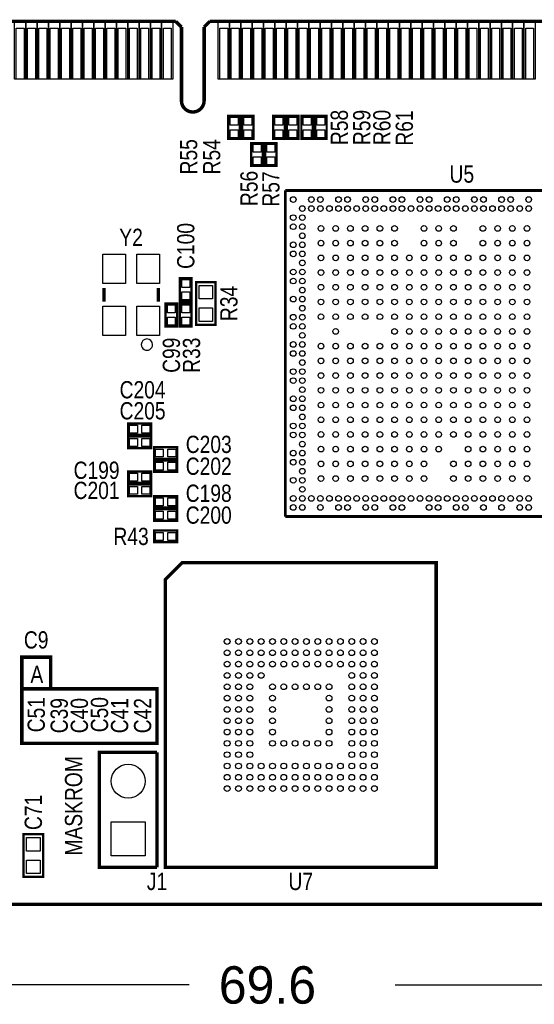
# Model space of a CAD drawing. Extents: x -5.8 to 69.7, y -6.1 to 39.1.
# Tile 2 of 5: x 23.7 to 46.4, y -4.4 to 39.1. Entities that reach past the tile are written whole.
import ezdxf
from ezdxf.enums import TextEntityAlignment as Align

# ---------------------------------------------------------------- set-up
doc = ezdxf.new("R2010")
doc.units = 0
for name, color, linetype in [('BG_DIMENSION', 21, 'CONTINUOUS'), ('BG_OUTLINE', 12, 'CONTINUOUS'), ('BG_SILKSCREEN_TOP', 30, 'CONTINUOUS'), ('PG_SILKSCREEN_TOP', 253, 'CONTINUOUS'), ('PIN_TOP', 92, 'CONTINUOUS'), ('RD_SILKSCREEN_TOP', 254, 'CONTINUOUS')]:
    doc.layers.add(name, color=color, linetype=linetype)

msp = doc.modelspace()

# ---------------------------------------------------------------- linework, layer by layer
at = {"layer": 'BG_DIMENSION'}
for points in [[(31.13405, -3.556), (0, -3.556)], [(40.23995, -3.556), (69.599988, -3.556)]]:
    msp.add_lwpolyline(points, dxfattribs=at)
at = {"layer": 'BG_OUTLINE', "const_width": 0.1524}
for points in [[(1.014197, 38.999922), (30.550002, 38.999922)], [(30.550002, 38.999922), (30.799989, 38.749935)], [(30.799989, 38.749935), (30.799989, 35.499929)], [(31.800013, 38.749935), (32.049999, 38.999922)], [(31.800013, 35.499929), (31.800013, 38.749935)], [(32.049999, 38.999922), (68.585791, 38.999922)]]:
    msp.add_lwpolyline(points, dxfattribs=at)
at = {"layer": 'BG_OUTLINE'}
msp.add_lwpolyline([(1.999996, 0), (67.599992, 0, 0.414214), (69.599988, 1.999996), (69.599988, 16.01216), (69.599988, 16.999941), (68.49999, 16.999941, -0.414205), (67.850004, 17.649927), (67.850004, 20.349921, -0.414213), (68.49999, 20.999933), (69.599988, 20.999933), (69.599988, 37.985725, 0.201524), (69.299963, 38.699897, 0.201524), (68.585791, 38.999922), (32.049999, 38.999922), (31.800013, 38.749935), (31.800013, 35.499929, -1), (30.799989, 35.499929), (30.799989, 38.749935), (30.550002, 38.999922), (1.014197, 38.999922, 0.198907)], format="xyb", dxfattribs=at)
at = {"layer": 'BG_OUTLINE', "const_width": 0.1524}
for points in [[(30.799989, 35.499929, 1), (31.800013, 35.499929)], [(69.599988, 16.01216), (69.599988, 1.999996, -0.414214), (67.599992, 0), (1.999996, 0, -0.414214), (0, 1.999996), (0, 16.999941)]]:
    msp.add_lwpolyline(points, format="xyb", dxfattribs=at)
at = {"layer": 'BG_SILKSCREEN_TOP', "const_width": 0.1524}
for points in [[(23.749, 9.525), (23.749, 10.922), (25.019, 10.922), (25.019, 9.525)], [(23.876, 9.525), (29.718, 9.525), (29.718, 7.112), (23.749, 7.112), (23.749, 9.525), (23.876, 9.525)]]:
    msp.add_lwpolyline(points, dxfattribs=at)
at = {"layer": 'PG_SILKSCREEN_TOP'}
for points in [[(23.924997, 38.999922), (23.924997, 36.449914), (23.424998, 36.449914), (23.424998, 38.999922)], [(24.424996, 38.999922), (24.424996, 36.449914), (23.924997, 36.449914), (23.924997, 38.999922)], [(24.924995, 38.999922), (24.924995, 36.449914), (24.424996, 36.449914), (24.424996, 38.999922)], [(25.424994, 38.999922), (25.424994, 36.449914), (24.924995, 36.449914), (24.924995, 38.999922)], [(25.924993, 38.999922), (25.924993, 36.449914), (25.424994, 36.449914), (25.424994, 38.999922)], [(26.424992, 38.999922), (26.424992, 36.449914), (25.924993, 36.449914), (25.924993, 38.999922)], [(26.924991, 38.999922), (26.924991, 36.449914), (26.424992, 36.449914), (26.424992, 38.999922)], [(27.42499, 38.999922), (27.42499, 36.449914), (26.924991, 36.449914), (26.924991, 38.999922)], [(27.924989, 38.999922), (27.924989, 36.449914), (27.42499, 36.449914), (27.42499, 38.999922)], [(28.424988, 38.999922), (28.424988, 36.449914), (27.924989, 36.449914), (27.924989, 38.999922)], [(28.924987, 38.999922), (28.924987, 36.449914), (28.424988, 36.449914), (28.424988, 38.999922)], [(29.424986, 38.999922), (29.424986, 36.449914), (28.924987, 36.449914), (28.924987, 38.999922)], [(29.924985, 38.999922), (29.924985, 36.449914), (29.424986, 36.449914), (29.424986, 38.999922)], [(30.424984, 38.999922), (30.424984, 36.449914), (29.924985, 36.449914), (29.924985, 38.999922)], [(32.925004, 38.999922), (32.925004, 36.449914), (32.425005, 36.449914), (32.425005, 38.999922)], [(33.425003, 38.999922), (33.425003, 36.449914), (32.925004, 36.449914), (32.925004, 38.999922)], [(33.925002, 38.999922), (33.925002, 36.449914), (33.425003, 36.449914), (33.425003, 38.999922)], [(34.425001, 38.999922), (34.425001, 36.449914), (33.925002, 36.449914), (33.925002, 38.999922)], [(34.925, 38.999922), (34.925, 36.449914), (34.425001, 36.449914), (34.425001, 38.999922)], [(35.424999, 38.999922), (35.424999, 36.449914), (34.925, 36.449914), (34.925, 38.999922)], [(35.924998, 38.999922), (35.924998, 36.449914), (35.424999, 36.449914), (35.424999, 38.999922)], [(36.424997, 38.999922), (36.424997, 36.449914), (35.924998, 36.449914), (35.924998, 38.999922)], [(36.924996, 38.999922), (36.924996, 36.449914), (36.424997, 36.449914), (36.424997, 38.999922)], [(37.424995, 38.999922), (37.424995, 36.449914), (36.924996, 36.449914), (36.924996, 38.999922)], [(37.924994, 38.999922), (37.924994, 36.449914), (37.424995, 36.449914), (37.424995, 38.999922)], [(38.424993, 38.999922), (38.424993, 36.449914), (37.924994, 36.449914), (37.924994, 38.999922)], [(38.924992, 38.999922), (38.924992, 36.449914), (38.424993, 36.449914), (38.424993, 38.999922)], [(39.424991, 38.999922), (39.424991, 36.449914), (38.924992, 36.449914), (38.924992, 38.999922)], [(39.92499, 38.999922), (39.92499, 36.449914), (39.424991, 36.449914), (39.424991, 38.999922)], [(40.424989, 38.999922), (40.424989, 36.449914), (39.92499, 36.449914), (39.92499, 38.999922)], [(40.924988, 38.999922), (40.924988, 36.449914), (40.424989, 36.449914), (40.424989, 38.999922)], [(41.424987, 38.999922), (41.424987, 36.449914), (40.924988, 36.449914), (40.924988, 38.999922)], [(41.924986, 38.999922), (41.924986, 36.449914), (41.424987, 36.449914), (41.424987, 38.999922)], [(42.424985, 38.999922), (42.424985, 36.449914), (41.924986, 36.449914), (41.924986, 38.999922)], [(42.924984, 38.999922), (42.924984, 36.449914), (42.424985, 36.449914), (42.424985, 38.999922)], [(43.424983, 38.999922), (43.424983, 36.449914), (42.924984, 36.449914), (42.924984, 38.999922)], [(43.925007, 38.999922), (43.925007, 36.449914), (43.424983, 36.449914), (43.424983, 38.999922)], [(44.425006, 38.999922), (44.425006, 36.449914), (43.925007, 36.449914), (43.925007, 38.999922)], [(44.925005, 38.999922), (44.925005, 36.449914), (44.425006, 36.449914), (44.425006, 38.999922)], [(45.425004, 38.999922), (45.425004, 36.449914), (44.925005, 36.449914), (44.925005, 38.999922)], [(45.925003, 38.999922), (45.925003, 36.449914), (45.425004, 36.449914), (45.425004, 38.999922)], [(46.425002, 38.999922), (46.425002, 36.449914), (45.925003, 36.449914), (45.925003, 38.999922)]]:
    msp.add_lwpolyline(points, close=True, dxfattribs=at)
for points, const_width in [([(33.3756, 33.8074), (33.3756, 34.8234), (32.8676, 34.8234), (32.8676, 33.8074), (33.3756, 33.8074)], 0.1016), ([(33.9852, 33.8074), (33.9852, 34.8234), (33.4772, 34.8234), (33.4772, 33.8074), (33.9852, 33.8074)], 0.1016), ([(35.3568, 33.8074), (35.3568, 34.8234), (34.8488, 34.8234), (34.8488, 33.8074), (35.3568, 33.8074)], 0.1016), ([(35.9664, 33.8074), (35.9664, 34.8234), (35.4584, 34.8234), (35.4584, 33.8074), (35.9664, 33.8074)], 0.1016), ([(36.6014, 33.8074), (36.6014, 34.8234), (36.0934, 34.8234), (36.0934, 33.8074), (36.6014, 33.8074)], 0.1016), ([(37.211, 33.8074), (37.211, 34.8234), (36.703, 34.8234), (36.703, 33.8074), (37.211, 33.8074)], 0.1016), ([(34.3916, 32.6136), (34.3916, 33.6296), (33.8836, 33.6296), (33.8836, 32.6136), (34.3916, 32.6136)], 0.1016), ([(35.0012, 32.6136), (35.0012, 33.6296), (34.4932, 33.6296), (34.4932, 32.6136), (35.0012, 32.6136)], 0.1016), ([(35.3854, 17.132452), (35.3854, 31.534252)], 0.127), ([(35.3854, 31.534252), (50.884379, 31.534252)], 0.127), ([(31.242, 26.6446), (31.242, 27.6606), (30.734, 27.6606), (30.734, 26.6446), (31.242, 26.6446)], 0.1016), ([(31.4452, 25.6032), (31.4452, 27.4828), (32.3088, 27.4828), (32.3088, 25.6032), (31.4452, 25.6032)], 0.1016), ([(27.375002, 26.624001), (27.375002, 27.223999)], 0.150012), ([(29.774998, 26.624001), (29.774998, 27.223999)], 0.150012), ([(30.099, 26.543), (30.099, 25.527), (30.607, 25.527), (30.607, 26.543), (30.099, 26.543)], 0.1016), ([(30.734, 26.543), (30.734, 25.527), (31.242, 25.527), (31.242, 26.543), (30.734, 26.543)], 0.1016), ([(29.464, 21.24456), (28.448, 21.24456), (28.448, 20.73656), (29.464, 20.73656), (29.464, 21.24456)], 0.1016), ([(29.464, 20.660385), (28.448, 20.660385), (28.448, 20.152385), (29.464, 20.152385), (29.464, 20.660385)], 0.1016), ([(30.607, 20.193025), (29.591, 20.193025), (29.591, 19.685025), (30.607, 19.685025), (30.607, 20.193025)], 0.1016), ([(30.607, 19.608825), (29.591, 19.608825), (29.591, 19.100825), (30.607, 19.100825), (30.607, 19.608825)], 0.1016), ([(29.464, 19.126225), (28.448, 19.126225), (28.448, 18.618225), (29.464, 18.618225), (29.464, 19.126225)], 0.1016), ([(29.464, 18.542025), (28.448, 18.542025), (28.448, 18.034025), (29.464, 18.034025), (29.464, 18.542025)], 0.1016), ([(30.607, 18.034), (29.591, 18.034), (29.591, 17.526), (30.607, 17.526), (30.607, 18.034)], 0.1016), ([(30.607, 17.4498), (29.591, 17.4498), (29.591, 16.9418), (30.607, 16.9418), (30.607, 17.4498)], 0.1016), ([(50.533884, 17.132452), (35.3854, 17.132452)], 0.127), ([(30.607, 16.51), (29.591, 16.51), (29.591, 16.002), (30.607, 16.002), (30.607, 16.51)], 0.1016), ([(42.04589, 15.092629), (42.04589, 1.637233), (30.09011, 1.637233), (30.09011, 14.35354), (30.829504, 15.092629), (42.04589, 15.092629)], 0.1524), ([(29.718, 1.633931), (27.178, 1.633931), (27.178, 6.713931), (29.718, 6.713931)], 0.150012), ([(29.718, 1.633931), (29.718, 6.713931)], 0.150089), ([(24.6888, 3.0988), (24.6888, 1.2192), (23.8252, 1.2192), (23.8252, 3.0988), (24.6888, 3.0988)], 0.1016)]:
    msp.add_lwpolyline(points, dxfattribs=dict(at, const_width=const_width))
msp.add_lwpolyline([(29.524985, 24.724004, 1), (29.025019, 24.724, 1)], format="xyb", close=True, dxfattribs=at)
at = {"layer": 'PIN_TOP'}
for points in [[(23.84999, 38.699935), (23.84999, 36.449927), (23.499978, 36.449927), (23.499978, 38.699935)], [(24.349989, 38.699935), (24.349989, 36.449927), (23.999977, 36.449927), (23.999977, 38.699935)], [(24.849988, 38.699935), (24.849988, 36.449927), (24.499976, 36.449927), (24.499976, 38.699935)], [(25.350013, 38.699935), (25.350013, 36.449927), (25.000001, 36.449927), (25.000001, 38.699935)], [(25.850012, 38.699935), (25.850012, 36.449927), (25.5, 36.449927), (25.5, 38.699935)], [(26.350011, 38.699935), (26.350011, 36.449927), (25.999999, 36.449927), (25.999999, 38.699935)], [(26.85001, 38.699935), (26.85001, 36.449927), (26.499998, 36.449927), (26.499998, 38.699935)], [(27.350009, 38.699935), (27.350009, 36.449927), (26.999997, 36.449927), (26.999997, 38.699935)], [(27.850008, 38.699935), (27.850008, 36.449927), (27.499996, 36.449927), (27.499996, 38.699935)], [(28.350007, 38.699935), (28.350007, 36.449927), (27.999995, 36.449927), (27.999995, 38.699935)], [(28.850006, 38.699935), (28.850006, 36.449927), (28.499994, 36.449927), (28.499994, 38.699935)], [(29.350005, 38.699935), (29.350005, 36.449927), (28.999993, 36.449927), (28.999993, 38.699935)], [(29.850004, 38.699935), (29.850004, 36.449927), (29.499992, 36.449927), (29.499992, 38.699935)], [(30.350003, 38.699935), (30.350003, 36.449927), (29.999991, 36.449927), (29.999991, 38.699935)], [(32.849998, 38.699935), (32.849998, 36.449927), (32.499986, 36.449927), (32.499986, 38.699935)], [(33.349997, 38.699935), (33.349997, 36.449927), (32.999985, 36.449927), (32.999985, 38.699935)], [(33.849996, 38.699935), (33.849996, 36.449927), (33.499984, 36.449927), (33.499984, 38.699935)], [(34.349995, 38.699935), (34.349995, 36.449927), (33.999983, 36.449927), (33.999983, 38.699935)], [(34.849994, 38.699935), (34.849994, 36.449927), (34.499982, 36.449927), (34.499982, 38.699935)], [(35.349993, 38.699935), (35.349993, 36.449927), (34.999981, 36.449927), (34.999981, 38.699935)], [(35.849992, 38.699935), (35.849992, 36.449927), (35.49998, 36.449927), (35.49998, 38.699935)], [(36.349991, 38.699935), (36.349991, 36.449927), (35.999979, 36.449927), (35.999979, 38.699935)], [(36.84999, 38.699935), (36.84999, 36.449927), (36.499978, 36.449927), (36.499978, 38.699935)], [(37.349989, 38.699935), (37.349989, 36.449927), (36.999977, 36.449927), (36.999977, 38.699935)], [(37.850013, 38.699935), (37.850013, 36.449927), (37.500001, 36.449927), (37.500001, 38.699935)], [(38.350012, 38.699935), (38.350012, 36.449927), (38, 36.449927), (38, 38.699935)], [(38.850011, 38.699935), (38.850011, 36.449927), (38.499999, 36.449927), (38.499999, 38.699935)], [(39.35001, 38.699935), (39.35001, 36.449927), (38.999998, 36.449927), (38.999998, 38.699935)], [(39.850009, 38.699935), (39.850009, 36.449927), (39.499997, 36.449927), (39.499997, 38.699935)], [(40.350008, 38.699935), (40.350008, 36.449927), (39.999996, 36.449927), (39.999996, 38.699935)], [(40.850007, 38.699935), (40.850007, 36.449927), (40.499995, 36.449927), (40.499995, 38.699935)], [(41.350006, 38.699935), (41.350006, 36.449927), (40.999994, 36.449927), (40.999994, 38.699935)], [(41.850005, 38.699935), (41.850005, 36.449927), (41.499993, 36.449927), (41.499993, 38.699935)], [(42.350004, 38.699935), (42.350004, 36.449927), (41.999992, 36.449927), (41.999992, 38.699935)], [(42.850003, 38.699935), (42.850003, 36.449927), (42.499991, 36.449927), (42.499991, 38.699935)], [(43.350002, 38.699935), (43.350002, 36.449927), (42.99999, 36.449927), (42.99999, 38.699935)], [(43.850001, 38.699935), (43.850001, 36.449927), (43.499989, 36.449927), (43.499989, 38.699935)], [(44.35, 38.699935), (44.35, 36.449927), (43.999988, 36.449927), (43.999988, 38.699935)], [(44.849999, 38.699935), (44.849999, 36.449927), (44.499987, 36.449927), (44.499987, 38.699935)], [(45.349998, 38.699935), (45.349998, 36.449927), (44.999986, 36.449927), (44.999986, 38.699935)], [(45.849997, 38.699935), (45.849997, 36.449927), (45.499985, 36.449927), (45.499985, 38.699935)], [(46.349996, 38.699935), (46.349996, 36.449927), (45.999984, 36.449927), (45.999984, 38.699935)], [(33.296606, 34.415476), (32.946594, 34.415476), (32.946594, 34.765488), (33.296606, 34.765488)], [(33.906206, 34.415476), (33.556194, 34.415476), (33.556194, 34.765488), (33.906206, 34.765488)], [(35.277806, 34.415476), (34.927794, 34.415476), (34.927794, 34.765488), (35.277806, 34.765488)], [(35.887406, 34.415476), (35.537394, 34.415476), (35.537394, 34.765488), (35.887406, 34.765488)], [(36.522406, 34.415476), (36.172394, 34.415476), (36.172394, 34.765488), (36.522406, 34.765488)], [(37.132006, 34.415476), (36.781994, 34.415476), (36.781994, 34.765488), (37.132006, 34.765488)], [(33.296606, 33.865312), (32.946594, 33.865312), (32.946594, 34.215324), (33.296606, 34.215324)], [(33.906206, 33.865312), (33.556194, 33.865312), (33.556194, 34.215324), (33.906206, 34.215324)], [(35.277806, 33.865312), (34.927794, 33.865312), (34.927794, 34.215324), (35.277806, 34.215324)], [(35.887406, 33.865312), (35.537394, 33.865312), (35.537394, 34.215324), (35.887406, 34.215324)], [(36.522406, 33.865312), (36.172394, 33.865312), (36.172394, 34.215324), (36.522406, 34.215324)], [(37.132006, 33.865312), (36.781994, 33.865312), (36.781994, 34.215324), (37.132006, 34.215324)], [(34.312606, 33.221676), (33.962594, 33.221676), (33.962594, 33.571688), (34.312606, 33.571688)], [(34.922206, 33.221676), (34.572194, 33.221676), (34.572194, 33.571688), (34.922206, 33.571688)], [(34.312606, 32.671512), (33.962594, 32.671512), (33.962594, 33.021524), (34.312606, 33.021524)], [(34.922206, 32.671512), (34.572194, 32.671512), (34.572194, 33.021524), (34.922206, 33.021524)], [(28.324988, 27.424012), (27.32499, 27.424012), (27.32499, 28.724009), (28.324988, 28.724009)], [(29.82501, 27.424012), (28.825012, 27.424012), (28.825012, 28.724009), (29.82501, 28.724009)], [(31.163006, 27.252676), (30.812994, 27.252676), (30.812994, 27.602688), (31.163006, 27.602688)], [(31.163006, 26.702512), (30.812994, 26.702512), (30.812994, 27.052524), (31.163006, 27.052524)], [(32.176695, 26.743177), (31.577305, 26.743177), (31.577305, 27.342567), (32.176695, 27.342567)], [(28.324988, 25.123991), (27.32499, 25.123991), (27.32499, 26.423988), (28.324988, 26.423988)], [(29.82501, 25.123991), (28.825012, 25.123991), (28.825012, 26.423988), (29.82501, 26.423988)], [(30.177994, 26.485088), (30.528006, 26.485088), (30.528006, 26.135076), (30.177994, 26.135076)], [(30.812994, 26.485088), (31.163006, 26.485088), (31.163006, 26.135076), (30.812994, 26.135076)], [(32.176695, 25.743433), (31.577305, 25.743433), (31.577305, 26.342823), (32.176695, 26.342823)], [(30.177994, 25.934924), (30.528006, 25.934924), (30.528006, 25.584912), (30.177994, 25.584912)], [(30.812994, 25.934924), (31.163006, 25.934924), (31.163006, 25.584912), (30.812994, 25.584912)], [(28.855924, 21.165566), (28.855924, 20.815554), (28.505912, 20.815554), (28.505912, 21.165566)], [(29.406088, 21.165566), (29.406088, 20.815554), (29.056076, 20.815554), (29.056076, 21.165566)], [(28.855924, 20.581391), (28.855924, 20.231379), (28.505912, 20.231379), (28.505912, 20.581391)], [(29.406088, 20.581391), (29.406088, 20.231379), (29.056076, 20.231379), (29.056076, 20.581391)], [(29.998924, 20.114031), (29.998924, 19.764019), (29.648912, 19.764019), (29.648912, 20.114031)], [(30.549088, 20.114031), (30.549088, 19.764019), (30.199076, 19.764019), (30.199076, 20.114031)], [(29.998924, 19.529831), (29.998924, 19.179819), (29.648912, 19.179819), (29.648912, 19.529831)], [(30.549088, 19.529831), (30.549088, 19.179819), (30.199076, 19.179819), (30.199076, 19.529831)], [(28.855924, 19.047231), (28.855924, 18.697219), (28.505912, 18.697219), (28.505912, 19.047231)], [(29.406088, 19.047231), (29.406088, 18.697219), (29.056076, 18.697219), (29.056076, 19.047231)], [(28.855924, 18.463031), (28.855924, 18.113019), (28.505912, 18.113019), (28.505912, 18.463031)], [(29.406088, 18.463031), (29.406088, 18.113019), (29.056076, 18.113019), (29.056076, 18.463031)], [(29.998924, 17.955006), (29.998924, 17.604994), (29.648912, 17.604994), (29.648912, 17.955006)], [(30.549088, 17.955006), (30.549088, 17.604994), (30.199076, 17.604994), (30.199076, 17.955006)], [(29.998924, 17.370806), (29.998924, 17.020794), (29.648912, 17.020794), (29.648912, 17.370806)], [(30.549088, 17.370806), (30.549088, 17.020794), (30.199076, 17.020794), (30.199076, 17.370806)], [(29.998924, 16.431006), (29.998924, 16.080994), (29.648912, 16.080994), (29.648912, 16.431006)], [(30.549088, 16.431006), (30.549088, 16.080994), (30.199076, 16.080994), (30.199076, 16.431006)], [(29.198062, 2.153869), (27.697938, 2.153869), (27.697938, 3.653993), (29.198062, 3.653993)], [(23.957305, 2.958567), (24.556695, 2.958567), (24.556695, 2.359177), (23.957305, 2.359177)], [(23.957305, 1.958823), (24.556695, 1.958823), (24.556695, 1.359433), (23.957305, 1.359433)]]:
    msp.add_lwpolyline(points, close=True, dxfattribs=at)
for centre, radius in [((35.735895, 31.132958), 0.12446), ((36.535995, 31.132958), 0.12446), ((36.9348, 31.132958), 0.12446), ((37.7349, 31.132958), 0.12446), ((38.133579, 31.132958), 0.12446), ((38.933679, 31.132958), 0.12446), ((39.3351, 31.132958), 0.12446), ((40.1352, 31.132958), 0.12446), ((40.533879, 31.132958), 0.12446), ((41.333979, 31.132958), 0.12446), ((41.7354, 31.132958), 0.12446), ((42.5355, 31.132958), 0.12446), ((42.934179, 31.132958), 0.12446), ((43.734279, 31.132958), 0.12446), ((44.1357, 31.132958), 0.12446), ((44.9358, 31.132958), 0.12446), ((45.334479, 31.132958), 0.12446), ((46.134579, 31.132958), 0.12446), ((35.735895, 30.332858), 0.12446), ((36.1347, 30.734152), 0.12446), ((36.1347, 30.332858), 0.12446), ((36.535995, 30.734152), 0.12446), ((36.9348, 30.734152), 0.12446), ((37.333479, 30.734152), 0.12446), ((37.7349, 30.734152), 0.12446), ((38.133579, 30.734152), 0.12446), ((38.535, 30.734152), 0.12446), ((38.933679, 30.734152), 0.12446), ((39.3351, 30.734152), 0.12446), ((39.733779, 30.734152), 0.12446), ((40.1352, 30.734152), 0.12446), ((40.533879, 30.734152), 0.12446), ((40.9353, 30.734152), 0.12446), ((41.333979, 30.734152), 0.12446), ((41.7354, 30.734152), 0.12446), ((42.134079, 30.734152), 0.12446), ((42.5355, 30.734152), 0.12446), ((42.934179, 30.734152), 0.12446), ((43.3356, 30.734152), 0.12446), ((43.734279, 30.734152), 0.12446), ((44.1357, 30.734152), 0.12446), ((44.534379, 30.734152), 0.12446), ((44.9358, 30.734152), 0.12446), ((45.334479, 30.734152), 0.12446), ((45.7359, 30.734152), 0.12446), ((46.134579, 30.734152), 0.12446), ((35.735895, 29.934052), 0.12446), ((36.1347, 29.934052), 0.12446), ((36.1347, 29.532758), 0.12446), ((36.9602, 29.857852), 0.12446), ((37.61039, 29.857852), 0.12446), ((38.260579, 29.857852), 0.12446), ((38.910895, 29.857852), 0.12446), ((39.561084, 29.857852), 0.12446), ((40.208784, 29.857852), 0.12446), ((41.50929, 29.857852), 0.12446), ((42.159479, 29.857852), 0.12446), ((42.809795, 29.857852), 0.12446), ((44.1103, 29.857852), 0.12446), ((44.76049, 29.857852), 0.12446), ((45.410679, 29.857852), 0.12446), ((46.060995, 29.857852), 0.12446), ((35.735895, 29.133952), 0.12446), ((36.1347, 29.133952), 0.12446), ((36.9602, 29.207663), 0.12446), ((37.61039, 29.207663), 0.12446), ((38.260579, 29.207663), 0.12446), ((38.910895, 29.207663), 0.12446), ((39.561084, 29.207663), 0.12446), ((40.208784, 29.207663), 0.12446), ((41.50929, 29.207663), 0.12446), ((42.159479, 29.207663), 0.12446), ((42.809795, 29.207663), 0.12446), ((44.1103, 29.207663), 0.12446), ((44.76049, 29.207663), 0.12446), ((45.410679, 29.207663), 0.12446), ((46.060995, 29.207663), 0.12446), ((35.735895, 28.732658), 0.12446), ((36.1347, 28.732658), 0.12446), ((36.1347, 28.333852), 0.12446), ((36.9602, 28.557347), 0.12446), ((37.61039, 28.557347), 0.12446), ((38.260579, 28.557347), 0.12446), ((38.910895, 28.557347), 0.12446), ((39.561084, 28.557347), 0.12446), ((40.208784, 28.557347), 0.12446), ((40.8591, 28.557347), 0.12446), ((41.50929, 28.557347), 0.12446), ((42.159479, 28.557347), 0.12446), ((42.809795, 28.557347), 0.12446), ((43.459984, 28.557347), 0.12446), ((44.1103, 28.557347), 0.12446), ((44.76049, 28.557347), 0.12446), ((45.410679, 28.557347), 0.12446), ((46.060995, 28.557347), 0.12446), ((35.735895, 27.932558), 0.12446), ((36.1347, 27.932558), 0.12446), ((36.9602, 27.907158), 0.12446), ((37.61039, 27.907158), 0.12446), ((38.260579, 27.907158), 0.12446), ((38.910895, 27.907158), 0.12446), ((39.561084, 27.907158), 0.12446), ((40.208784, 27.907158), 0.12446), ((40.8591, 27.907158), 0.12446), ((41.50929, 27.907158), 0.12446), ((42.159479, 27.907158), 0.12446), ((42.809795, 27.907158), 0.12446), ((43.459984, 27.907158), 0.12446), ((44.1103, 27.907158), 0.12446), ((44.76049, 27.907158), 0.12446), ((45.410679, 27.907158), 0.12446), ((46.060995, 27.907158), 0.12446), ((35.735895, 27.533752), 0.12446), ((36.1347, 27.533752), 0.12446), ((36.1347, 27.132458), 0.12446), ((36.9602, 27.259458), 0.12446), ((37.61039, 27.259458), 0.12446), ((38.260579, 27.259458), 0.12446), ((38.910895, 27.259458), 0.12446), ((39.561084, 27.259458), 0.12446), ((40.208784, 27.259458), 0.12446), ((40.8591, 27.259458), 0.12446), ((41.50929, 27.259458), 0.12446), ((42.159479, 27.259458), 0.12446), ((42.809795, 27.259458), 0.12446), ((43.459984, 27.259458), 0.12446), ((44.1103, 27.259458), 0.12446), ((44.76049, 27.259458), 0.12446), ((45.410679, 27.259458), 0.12446), ((46.060995, 27.259458), 0.12446), ((35.735895, 26.733652), 0.12446), ((36.1347, 26.733652), 0.12446), ((36.9602, 26.609142), 0.12446), ((37.61039, 26.609142), 0.12446), ((38.260579, 26.609142), 0.12446), ((38.910895, 26.609142), 0.12446), ((39.561084, 26.609142), 0.12446), ((40.208784, 26.609142), 0.12446), ((40.8591, 26.609142), 0.12446), ((41.50929, 26.609142), 0.12446), ((42.159479, 26.609142), 0.12446), ((42.809795, 26.609142), 0.12446), ((43.459984, 26.609142), 0.12446), ((44.1103, 26.609142), 0.12446), ((44.76049, 26.609142), 0.12446), ((45.410679, 26.609142), 0.12446), ((46.060995, 26.609142), 0.12446), ((36.1347, 26.332358), 0.12446), ((35.735895, 25.933552), 0.12446), ((36.1347, 25.933552), 0.12446), ((36.9602, 25.958952), 0.12446), ((37.61039, 25.958952), 0.12446), ((38.260579, 25.958952), 0.12446), ((38.910895, 25.958952), 0.12446), ((39.561084, 25.958952), 0.12446), ((40.208784, 25.958952), 0.12446), ((40.8591, 25.958952), 0.12446), ((41.50929, 25.958952), 0.12446), ((42.159479, 25.958952), 0.12446), ((42.809795, 25.958952), 0.12446), ((43.459984, 25.958952), 0.12446), ((44.1103, 25.958952), 0.12446), ((44.76049, 25.958952), 0.12446), ((45.410679, 25.958952), 0.12446), ((46.060995, 25.958952), 0.12446), ((35.735895, 25.532258), 0.12446), ((36.1347, 25.532258), 0.12446), ((36.1347, 25.133452), 0.12446), ((37.61039, 25.308763), 0.12446), ((40.208784, 25.308763), 0.12446), ((40.8591, 25.308763), 0.12446), ((41.50929, 25.308763), 0.12446), ((42.159479, 25.308763), 0.12446), ((42.809795, 25.308763), 0.12446), ((43.459984, 25.308763), 0.12446), ((44.1103, 25.308763), 0.12446), ((44.76049, 25.308763), 0.12446), ((45.410679, 25.308763), 0.12446), ((46.060995, 25.308763), 0.12446), ((35.735895, 24.732158), 0.12446), ((36.1347, 24.732158), 0.12446), ((35.735895, 24.333352), 0.12446), ((36.1347, 24.333352), 0.12446), ((36.9602, 24.658447), 0.12446), ((37.61039, 24.658447), 0.12446), ((38.260579, 24.658447), 0.12446), ((38.910895, 24.658447), 0.12446), ((39.561084, 24.658447), 0.12446), ((40.208784, 24.658447), 0.12446), ((40.8591, 24.658447), 0.12446), ((41.50929, 24.658447), 0.12446), ((42.159479, 24.658447), 0.12446), ((42.809795, 24.658447), 0.12446), ((43.459984, 24.658447), 0.12446), ((44.1103, 24.658447), 0.12446), ((44.76049, 24.658447), 0.12446), ((45.410679, 24.658447), 0.12446), ((46.060995, 24.658447), 0.12446), ((36.1347, 23.934547), 0.12446), ((36.9602, 24.008258), 0.12446), ((37.61039, 24.008258), 0.12446), ((38.260579, 24.008258), 0.12446), ((38.910895, 24.008258), 0.12446), ((39.561084, 24.008258), 0.12446), ((40.208784, 24.008258), 0.12446), ((40.8591, 24.008258), 0.12446), ((41.50929, 24.008258), 0.12446), ((42.159479, 24.008258), 0.12446), ((42.809795, 24.008258), 0.12446), ((43.459984, 24.008258), 0.12446), ((44.1103, 24.008258), 0.12446), ((44.76049, 24.008258), 0.12446), ((45.410679, 24.008258), 0.12446), ((46.060995, 24.008258), 0.12446), ((35.735895, 23.533252), 0.12446), ((36.1347, 23.533252), 0.12446), ((35.735895, 23.134447), 0.12446), ((36.1347, 23.134447), 0.12446), ((36.9602, 23.357942), 0.12446), ((37.61039, 23.357942), 0.12446), ((38.260579, 23.357942), 0.12446), ((38.910895, 23.357942), 0.12446), ((39.561084, 23.357942), 0.12446), ((40.208784, 23.357942), 0.12446), ((40.8591, 23.357942), 0.12446), ((41.50929, 23.357942), 0.12446), ((42.159479, 23.357942), 0.12446), ((42.809795, 23.357942), 0.12446), ((43.459984, 23.357942), 0.12446), ((44.1103, 23.357942), 0.12446), ((44.76049, 23.357942), 0.12446), ((45.410679, 23.357942), 0.12446), ((46.060995, 23.357942), 0.12446), ((36.1347, 22.733152), 0.12446), ((36.9602, 22.707752), 0.12446), ((37.61039, 22.707752), 0.12446), ((38.260579, 22.707752), 0.12446), ((38.910895, 22.707752), 0.12446), ((39.561084, 22.707752), 0.12446), ((40.208784, 22.707752), 0.12446), ((40.8591, 22.707752), 0.12446), ((41.50929, 22.707752), 0.12446), ((42.159479, 22.707752), 0.12446), ((42.809795, 22.707752), 0.12446), ((43.459984, 22.707752), 0.12446), ((44.1103, 22.707752), 0.12446), ((44.76049, 22.707752), 0.12446), ((45.410679, 22.707752), 0.12446), ((46.060995, 22.707752), 0.12446), ((35.735895, 22.334347), 0.12446), ((36.1347, 22.334347), 0.12446), ((36.9602, 22.057563), 0.12446), ((37.61039, 22.057563), 0.12446), ((38.260579, 22.057563), 0.12446), ((38.910895, 22.057563), 0.12446), ((39.561084, 22.057563), 0.12446), ((40.208784, 22.057563), 0.12446), ((40.8591, 22.057563), 0.12446), ((41.50929, 22.057563), 0.12446), ((42.159479, 22.057563), 0.12446), ((42.809795, 22.057563), 0.12446), ((43.459984, 22.057563), 0.12446), ((44.1103, 22.057563), 0.12446), ((44.76049, 22.057563), 0.12446), ((45.410679, 22.057563), 0.12446), ((46.060995, 22.057563), 0.12446), ((35.735895, 21.933052), 0.12446), ((36.1347, 21.933052), 0.12446), ((36.1347, 21.534247), 0.12446), ((36.9602, 21.407247), 0.12446), ((37.61039, 21.407247), 0.12446), ((38.260579, 21.407247), 0.12446), ((38.910895, 21.407247), 0.12446), ((39.561084, 21.407247), 0.12446), ((40.208784, 21.407247), 0.12446), ((40.8591, 21.407247), 0.12446), ((41.50929, 21.407247), 0.12446), ((42.159479, 21.407247), 0.12446), ((42.809795, 21.407247), 0.12446), ((43.459984, 21.407247), 0.12446), ((44.1103, 21.407247), 0.12446), ((44.76049, 21.407247), 0.12446), ((45.410679, 21.407247), 0.12446), ((46.060995, 21.407247), 0.12446), ((35.735895, 21.132952), 0.12446), ((36.1347, 21.132952), 0.12446), ((36.9602, 20.759547), 0.12446), ((37.61039, 20.759547), 0.12446), ((38.260579, 20.759547), 0.12446), ((38.910895, 20.759547), 0.12446), ((39.561084, 20.759547), 0.12446), ((40.208784, 20.759547), 0.12446), ((40.8591, 20.759547), 0.12446), ((41.50929, 20.759547), 0.12446), ((42.159479, 20.759547), 0.12446), ((42.809795, 20.759547), 0.12446), ((43.459984, 20.759547), 0.12446), ((44.1103, 20.759547), 0.12446), ((44.76049, 20.759547), 0.12446), ((45.410679, 20.759547), 0.12446), ((46.060995, 20.759547), 0.12446), ((35.735895, 20.734147), 0.12446), ((36.1347, 20.734147), 0.12446), ((36.1347, 20.332852), 0.12446), ((35.735895, 19.934047), 0.12446), ((36.1347, 19.934047), 0.12446), ((36.9602, 20.109358), 0.12446), ((37.61039, 20.109358), 0.12446), ((38.260579, 20.109358), 0.12446), ((38.910895, 20.109358), 0.12446), ((39.561084, 20.109358), 0.12446), ((40.208784, 20.109358), 0.12446), ((40.8591, 20.109358), 0.12446), ((41.50929, 20.109358), 0.12446), ((42.159479, 20.109358), 0.12446), ((43.459984, 20.109358), 0.12446), ((44.1103, 20.109358), 0.12446), ((44.76049, 20.109358), 0.12446), ((45.410679, 20.109358), 0.12446), ((46.060995, 20.109358), 0.12446), ((35.735895, 19.532752), 0.12446), ((36.1347, 19.532752), 0.12446), ((36.9602, 19.459042), 0.12446), ((37.61039, 19.459042), 0.12446), ((38.260579, 19.459042), 0.12446), ((38.910895, 19.459042), 0.12446), ((39.561084, 19.459042), 0.12446), ((40.208784, 19.459042), 0.12446), ((40.8591, 19.459042), 0.12446), ((41.50929, 19.459042), 0.12446), ((42.809795, 19.459042), 0.12446), ((43.459984, 19.459042), 0.12446), ((44.1103, 19.459042), 0.12446), ((44.76049, 19.459042), 0.12446), ((45.410679, 19.459042), 0.12446), ((46.060995, 19.459042), 0.12446), ((36.1347, 19.133947), 0.12446), ((35.735895, 18.732652), 0.12446), ((36.1347, 18.732652), 0.12446), ((36.9602, 18.808852), 0.12446), ((37.61039, 18.808852), 0.12446), ((38.260579, 18.808852), 0.12446), ((38.910895, 18.808852), 0.12446), ((39.561084, 18.808852), 0.12446), ((40.208784, 18.808852), 0.12446), ((40.8591, 18.808852), 0.12446), ((41.50929, 18.808852), 0.12446), ((42.809795, 18.808852), 0.12446), ((43.459984, 18.808852), 0.12446), ((44.1103, 18.808852), 0.12446), ((44.76049, 18.808852), 0.12446), ((45.410679, 18.808852), 0.12446), ((46.060995, 18.808852), 0.12446), ((36.1347, 18.333847), 0.12446), ((35.735895, 17.932552), 0.12446), ((36.1347, 17.932552), 0.12446), ((36.535995, 17.932552), 0.12446), ((36.9348, 17.932552), 0.12446), ((37.333479, 17.932552), 0.12446), ((37.7349, 17.932552), 0.12446), ((38.133579, 17.932552), 0.12446), ((38.535, 17.932552), 0.12446), ((38.933679, 17.932552), 0.12446), ((39.3351, 17.932552), 0.12446), ((39.733779, 17.932552), 0.12446), ((40.1352, 17.932552), 0.12446), ((40.533879, 17.932552), 0.12446), ((40.9353, 17.932552), 0.12446), ((41.333979, 17.932552), 0.12446), ((41.7354, 17.932552), 0.12446), ((42.134079, 17.932552), 0.12446), ((42.5355, 17.932552), 0.12446), ((42.934179, 17.932552), 0.12446), ((43.3356, 17.932552), 0.12446), ((43.734279, 17.932552), 0.12446), ((44.1357, 17.932552), 0.12446), ((44.534379, 17.932552), 0.12446), ((44.9358, 17.932552), 0.12446), ((45.334479, 17.932552), 0.12446), ((45.7359, 17.932552), 0.12446), ((46.134579, 17.932552), 0.12446), ((35.735895, 17.533747), 0.12446), ((36.1347, 17.533747), 0.12446), ((36.9348, 17.533747), 0.12446), ((37.7349, 17.533747), 0.12446), ((38.133579, 17.533747), 0.12446), ((38.933679, 17.533747), 0.12446), ((39.3351, 17.533747), 0.12446), ((40.1352, 17.533747), 0.12446), ((40.533879, 17.533747), 0.12446), ((41.7354, 17.533747), 0.12446), ((42.134079, 17.533747), 0.12446), ((42.934179, 17.533747), 0.12446), ((43.3356, 17.533747), 0.12446), ((44.1357, 17.533747), 0.12446), ((44.9358, 17.533747), 0.12446), ((45.7359, 17.533747), 0.12446), ((46.134579, 17.533747), 0.12446), ((32.818095, 11.614836), 0.127), ((33.317891, 11.614836), 0.127), ((33.818093, 11.614836), 0.127), ((34.317889, 11.614836), 0.127), ((34.818091, 11.614836), 0.127), ((35.317913, 11.614836), 0.127), ((35.818089, 11.614836), 0.127), ((36.317911, 11.614836), 0.127), ((36.818087, 11.614836), 0.127), ((37.317909, 11.614836), 0.127), ((37.818111, 11.614836), 0.127), ((38.317907, 11.614836), 0.127), ((38.818109, 11.614836), 0.127), ((39.317905, 11.614836), 0.127), ((32.818095, 11.11504), 0.127), ((33.317891, 11.11504), 0.127), ((33.818093, 11.11504), 0.127), ((34.317889, 11.11504), 0.127), ((34.818091, 11.11504), 0.127), ((35.317913, 11.11504), 0.127), ((35.818089, 11.11504), 0.127), ((36.317911, 11.11504), 0.127), ((36.818087, 11.11504), 0.127), ((37.317909, 11.11504), 0.127), ((37.818111, 11.11504), 0.127), ((38.317907, 11.11504), 0.127), ((38.818109, 11.11504), 0.127), ((39.317905, 11.11504), 0.127), ((32.818095, 10.614838), 0.127), ((33.317891, 10.614838), 0.127), ((33.818093, 10.614838), 0.127), ((34.317889, 10.614838), 0.127), ((34.818091, 10.614838), 0.127), ((35.317913, 10.614838), 0.127), ((35.818089, 10.614838), 0.127), ((36.317911, 10.614838), 0.127), ((36.818087, 10.614838), 0.127), ((37.317909, 10.614838), 0.127), ((37.818111, 10.614838), 0.127), ((38.317907, 10.614838), 0.127), ((38.818109, 10.614838), 0.127), ((39.317905, 10.614838), 0.127), ((32.818095, 10.115042), 0.127), ((33.317891, 10.115042), 0.127), ((33.818093, 10.115042), 0.127), ((34.317889, 10.115042), 0.127), ((38.317907, 10.115042), 0.127), ((38.818109, 10.115042), 0.127), ((39.317905, 10.115042), 0.127), ((32.818095, 9.61484), 0.127), ((33.317891, 9.61484), 0.127), ((33.818093, 9.61484), 0.127), ((34.818091, 9.61484), 0.127), ((35.317913, 9.61484), 0.127), ((35.818089, 9.61484), 0.127), ((36.317911, 9.61484), 0.127), ((36.818087, 9.61484), 0.127), ((37.317909, 9.61484), 0.127), ((38.317907, 9.61484), 0.127), ((38.818109, 9.61484), 0.127), ((39.317905, 9.61484), 0.127), ((32.818095, 9.115019), 0.127), ((33.317891, 9.115019), 0.127), ((33.818093, 9.115019), 0.127), ((34.818091, 9.115019), 0.127), ((37.317909, 9.115019), 0.127), ((38.317907, 9.115019), 0.127), ((38.818109, 9.115019), 0.127), ((39.317905, 9.115019), 0.127), ((32.818095, 8.614842), 0.127), ((33.317891, 8.614842), 0.127), ((33.818093, 8.614842), 0.127), ((34.818091, 8.614842), 0.127), ((37.317909, 8.614842), 0.127), ((38.317907, 8.614842), 0.127), ((38.818109, 8.614842), 0.127), ((39.317905, 8.614842), 0.127), ((32.818095, 8.115021), 0.127), ((33.317891, 8.115021), 0.127), ((33.818093, 8.115021), 0.127), ((34.818091, 8.115021), 0.127), ((37.317909, 8.115021), 0.127), ((38.317907, 8.115021), 0.127), ((38.818109, 8.115021), 0.127), ((39.317905, 8.115021), 0.127), ((32.818095, 7.614844), 0.127), ((33.317891, 7.614844), 0.127), ((33.818093, 7.614844), 0.127), ((34.818091, 7.614844), 0.127), ((37.317909, 7.614844), 0.127), ((38.317907, 7.614844), 0.127), ((38.818109, 7.614844), 0.127), ((39.317905, 7.614844), 0.127), ((32.818095, 7.115023), 0.127), ((33.317891, 7.115023), 0.127), ((33.818093, 7.115023), 0.127), ((34.818091, 7.115023), 0.127), ((35.317913, 7.115023), 0.127), ((35.818089, 7.115023), 0.127), ((36.317911, 7.115023), 0.127), ((36.818087, 7.115023), 0.127), ((37.317909, 7.115023), 0.127), ((38.317907, 7.115023), 0.127), ((38.818109, 7.115023), 0.127), ((39.317905, 7.115023), 0.127), ((32.818095, 6.61482), 0.127), ((33.317891, 6.61482), 0.127), ((33.818093, 6.61482), 0.127), ((38.317907, 6.61482), 0.127), ((38.818109, 6.61482), 0.127), ((39.317905, 6.61482), 0.127), ((28.448, 5.443931), 0.750062), ((32.818095, 6.115025), 0.127), ((33.317891, 6.115025), 0.127), ((33.818093, 6.115025), 0.127), ((34.317889, 6.115025), 0.127), ((34.818091, 6.115025), 0.127), ((35.317913, 6.115025), 0.127), ((35.818089, 6.115025), 0.127), ((36.317911, 6.115025), 0.127), ((36.818087, 6.115025), 0.127), ((37.317909, 6.115025), 0.127), ((37.818111, 6.115025), 0.127), ((38.317907, 6.115025), 0.127), ((38.818109, 6.115025), 0.127), ((39.317905, 6.115025), 0.127), ((32.818095, 5.614822), 0.127), ((33.317891, 5.614822), 0.127), ((33.818093, 5.614822), 0.127), ((34.317889, 5.614822), 0.127), ((34.818091, 5.614822), 0.127), ((35.317913, 5.614822), 0.127), ((35.818089, 5.614822), 0.127), ((36.317911, 5.614822), 0.127), ((36.818087, 5.614822), 0.127), ((37.317909, 5.614822), 0.127), ((37.818111, 5.614822), 0.127), ((38.317907, 5.614822), 0.127), ((38.818109, 5.614822), 0.127), ((39.317905, 5.614822), 0.127), ((32.818095, 5.115027), 0.127), ((33.317891, 5.115027), 0.127), ((33.818093, 5.115027), 0.127), ((34.317889, 5.115027), 0.127), ((34.818091, 5.115027), 0.127), ((35.317913, 5.115027), 0.127), ((35.818089, 5.115027), 0.127), ((36.317911, 5.115027), 0.127), ((36.818087, 5.115027), 0.127), ((37.317909, 5.115027), 0.127), ((37.818111, 5.115027), 0.127), ((38.317907, 5.115027), 0.127), ((38.818109, 5.115027), 0.127), ((39.317905, 5.115027), 0.127)]:
    msp.add_circle(centre, radius, dxfattribs=at)

# ---------------------------------------------------------------- texts
at = {"layer": 'BG_DIMENSION'}
msp.add_text('69.6', height=1.651, dxfattribs=at).set_placement((32.4485, -4.3815))
at = {"layer": 'BG_SILKSCREEN_TOP', "width": 0.833333}
msp.add_text('A', height=0.762, dxfattribs=at).set_placement((24.13, 9.779))
msp.add_text('MASKROM', height=0.762, rotation=90, dxfattribs=at).set_placement((26.416, 2.159))
at = {"layer": 'RD_SILKSCREEN_TOP', "width": 0.833333}
for s, p in [('R58', (38.1508, 34.3154)), ('R59', (39.1414, 34.3154)), ('R60', (40.0304, 34.3154)), ('R61', (41.021, 34.29)), ('R55', (31.496, 33.02)), ('R54', (32.512, 33.02)), ('R56', (34.163, 31.623)), ('R57', (35.1282, 31.5976)), ('C100', (31.369, 29.083)), ('R34', (33.274, 26.543)), ('C99', (30.734, 24.257)), ('R33', (31.623, 24.257)), ('C51', (24.765, 8.382)), ('C39', (25.780975, 8.338795)), ('C40', (26.670025, 8.338795)), ('C50', (27.559, 8.382)), ('C41', (28.447975, 8.338795)), ('C42', (29.463975, 8.338795)), ('C71', (24.638, 4.064))]:
    msp.add_text(s, height=0.762, rotation=90, dxfattribs=at).set_placement(p, align=Align.CENTER)
for s, p in [('U5', (43.18, 31.877)), ('Y2', (28.575, 29.083)), ('C204', (29.083, 22.352)), ('C205', (29.083, 21.422385)), ('C203', (32.004, 19.939)), ('C199', (27.051, 18.796)), ('C202', (32.004, 18.973825)), ('C201', (27.051, 17.907025)), ('C198', (32.004, 17.78)), ('C200', (32.004, 16.8148)), ('R43', (28.575, 15.875)), ('C9', (24.384, 11.303)), ('J1', (29.718, 0.635)), ('U7', (36.068, 0.635))]:
    msp.add_text(s, height=0.762, dxfattribs=at).set_placement(p, align=Align.CENTER)

doc.saveas('drawing.dxf')
